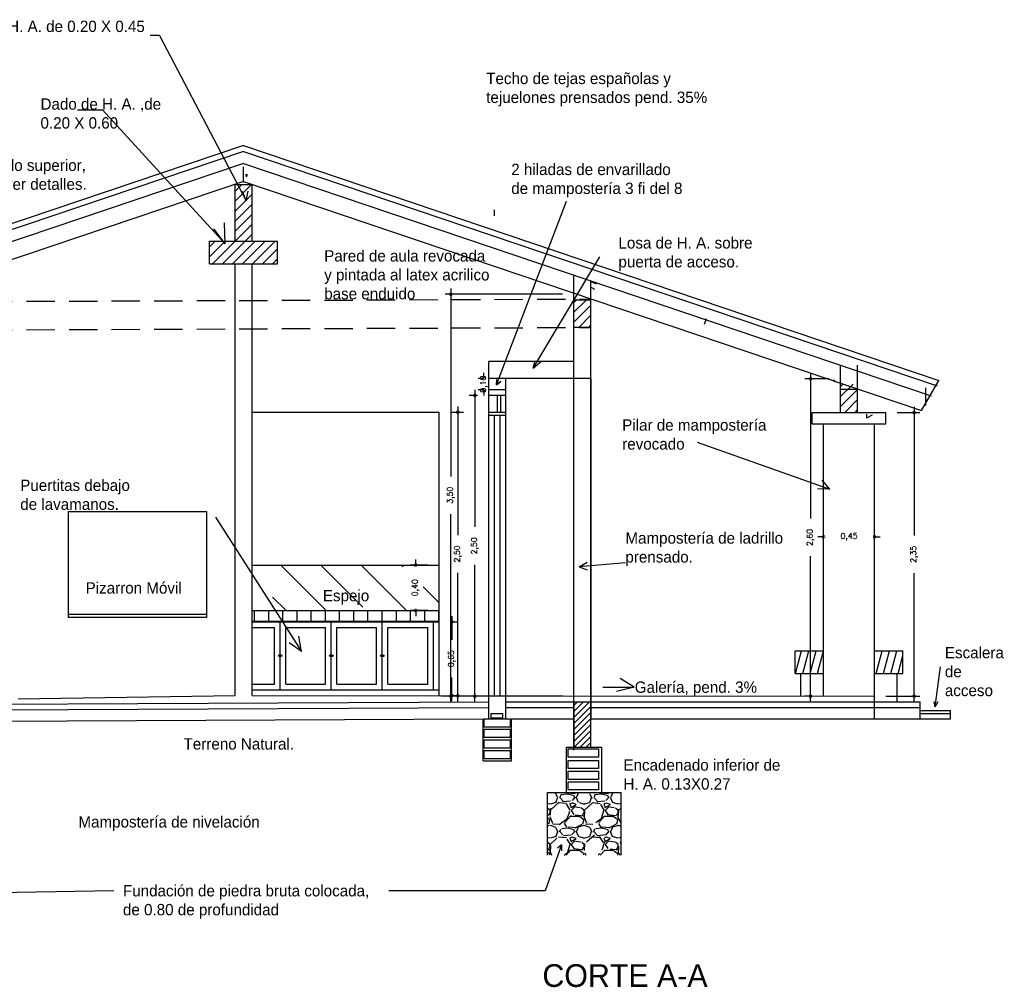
# Model space of a CAD drawing. Header units: millimetres. Extents: x 62 to 2583, y 6 to 513.
# Tile 20 of 20: x 2574.02 to 2582.7, y 487.92 to 496.45. Entities that reach past the tile are written whole.
import ezdxf

# ---------------------------------------------------------------- set-up
doc = ezdxf.new("R2010")
doc.units = ezdxf.units.MM
doc.linetypes.add('DASHED2', pattern=[0.375, 0.25, -0.125])
for name, color, linetype in [('Cotas', 3, 'Continuous'), ('EQUIPAMIENTO', 2, 'Continuous'), ('ESTRUCTURA', 1, 'Continuous'), ('PAREDES', 6, 'Continuous')]:
    doc.layers.add(name, color=color, linetype=linetype)
doc.styles.add('ARKITOR_TEXTOS', font='romans8.shx')
doc.dimstyles.new('COT50', dxfattribs={"dimtxt": 0.05, "dimasz": 0.05, "dimexe": 0.05, "dimexo": 0.1, "dimgap": 0.09, "dimtad": 0, "dimzin": 1, "dimtxsty": 'ARKITOR_TEXTOS', "dimblk": 'DOTSMALL', "dimcen": 0.09, "dimdle": 0.05, "dimclrd": 256, "dimclre": 3, "dimclrt": 7, "dimazin": 3, "dimtfac": 1, "dimtix": 1, "dimtofl": 0, "dimtmove": 2, "dimatfit": 3, "dimldrblk": 'NONE', "dimfxl": 1, "dimfxlon": 1, "dimtolj": 1, "dimtzin": 0, "dimarcsym": 0})
pattern_1 = [(45, (2518.091862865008, 512.1511154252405), (-0.04419417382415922, 0.04419417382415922), [])]
pattern_2 = [(45, (2516.729077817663, 512.3903522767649), (-0.04419417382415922, 0.04419417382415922), [])]
pattern_3 = [(74.99999999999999, (2516.729077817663, 512.3903522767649), (-0.06037036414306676, 0.01617619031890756), [])]

# ---------------------------------------------------------------- blocks, each defined once
blk = doc.blocks.new('_DotSmall')
at = {"color": 0, "linetype": 'ByBlock', "const_width": 0.5}
blk.add_lwpolyline([(-0.0625, 0, 1), (0.0625, 0, 1)], format="xyb", close=True, dxfattribs=at)
blk = doc.blocks.new('*D149')
at = {"layer": 'Cotas', "color": 3, "lineweight": -2, "transparency": 16777216}
for p, q in [((2577.618222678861, 491.6415622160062), (2577.462417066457, 491.6415622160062)), ((2577.618222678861, 491.2415622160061), (2577.462417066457, 491.2415622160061))]:
    blk.add_line(p, q, dxfattribs=at)
at = {"layer": 'Cotas', "lineweight": -2, "transparency": 16777216}
for p, q in [((2577.512417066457, 491.6415622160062), (2577.512417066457, 491.6915622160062)), ((2577.512417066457, 491.2415622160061), (2577.512417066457, 491.1915622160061))]:
    blk.add_line(p, q, dxfattribs=at)
at = {"layer": 'Defpoints', "color": 0, "transparency": 16777216}
for p in [(2577.512417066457, 491.6415622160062), (2577.718222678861, 491.6415622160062), (2577.718222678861, 491.2415622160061)]:
    blk.add_point(p, dxfattribs=at)
at = {"layer": 'Cotas', "lineweight": -2, "transparency": 16777216, "xscale": 0.05, "yscale": 0.05, "zscale": 0.05}
for p, rotation in [((2577.512417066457, 491.6415622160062), 270), ((2577.512417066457, 491.2415622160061), 90)]:
    blk.add_blockref('_DotSmall', p, dxfattribs=dict(at, rotation=rotation))
at = {"layer": 'Cotas', "color": 7, "transparency": 16777216, "insert": (2577.512417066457, 491.4415622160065), "char_height": 0.05, "attachment_point": 5, "rotation": 90, "style": 'ARKITOR_TEXTOS'}
blk.add_mtext('\\A1;0,40', dxfattribs=at)
blk = doc.blocks.new('_None')
blk = doc.blocks.new('*D150')
at = {"layer": 'Cotas', "lineweight": -2, "transparency": 16777216}
for p, q in [((2577.831293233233, 491.1915622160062), (2577.831293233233, 490.9827526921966)), ((2577.831293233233, 490.4415622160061), (2577.831293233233, 490.6503717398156))]:
    blk.add_line(p, q, dxfattribs=at)
at = {"layer": 'Cotas', "color": 3, "lineweight": -2, "transparency": 16777216}
for p, q in [((2577.818222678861, 491.1415622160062), (2577.881293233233, 491.1415622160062)), ((2577.818222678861, 490.4915622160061), (2577.881293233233, 490.4915622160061))]:
    blk.add_line(p, q, dxfattribs=at)
at = {"layer": 'Defpoints', "color": 0, "transparency": 16777216}
for p in [(2577.718222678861, 491.1415622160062), (2577.831293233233, 491.1415622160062), (2577.718222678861, 490.4915622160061)]:
    blk.add_point(p, dxfattribs=at)
at = {"layer": 'Cotas', "lineweight": -2, "transparency": 16777216, "xscale": 0.05, "yscale": 0.05, "zscale": 0.05}
for p, rotation in [((2577.831293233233, 491.1415622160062), 90), ((2577.831293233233, 490.4915622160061), 270)]:
    blk.add_blockref('_DotSmall', p, dxfattribs=dict(at, rotation=rotation))
at = {"layer": 'Cotas', "color": 7, "transparency": 16777216, "insert": (2577.831293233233, 490.8165622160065), "char_height": 0.05, "attachment_point": 5, "rotation": 90, "style": 'ARKITOR_TEXTOS'}
blk.add_mtext('\\A1;0,65', dxfattribs=at)
blk = doc.blocks.new('*D151')
at = {"layer": 'Cotas', "lineweight": -2, "transparency": 16777216}
for p, q in [((2577.883810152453, 493.0399821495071), (2577.883810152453, 491.9061662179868)), ((2577.883810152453, 490.4399693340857), (2577.883810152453, 491.5737852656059))]:
    blk.add_line(p, q, dxfattribs=at)
at = {"layer": 'Cotas', "color": 3, "lineweight": -2, "transparency": 16777216}
for p, q in [((2577.818222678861, 492.9899821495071), (2577.933810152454, 492.9899821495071)), ((2577.735290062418, 490.4899693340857), (2577.933810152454, 490.4899693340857))]:
    blk.add_line(p, q, dxfattribs=at)
at = {"layer": 'Defpoints', "color": 0, "transparency": 16777216}
for p in [(2577.718222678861, 492.9899821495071), (2577.883810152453, 492.9899821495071), (2577.635290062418, 490.4899693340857)]:
    blk.add_point(p, dxfattribs=at)
at = {"layer": 'Cotas', "lineweight": -2, "transparency": 16777216, "xscale": 0.05, "yscale": 0.05, "zscale": 0.05}
for p, rotation in [((2577.883810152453, 492.9899821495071), 90), ((2577.883810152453, 490.4899693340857), 270)]:
    blk.add_blockref('_DotSmall', p, dxfattribs=dict(at, rotation=rotation))
at = {"layer": 'Cotas', "color": 7, "transparency": 16777216, "insert": (2577.883810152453, 491.7399757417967), "char_height": 0.05, "attachment_point": 5, "rotation": 90, "style": 'ARKITOR_TEXTOS'}
blk.add_mtext('\\A1;2,50', dxfattribs=at)
blk = doc.blocks.new('*D134')
at = {"layer": 'Cotas', "lineweight": -2, "transparency": 16777216}
for p, q in [((2577.821458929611, 494.0783510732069), (2577.821458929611, 492.4233551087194)), ((2577.821458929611, 490.4359781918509), (2577.821458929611, 492.0909741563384))]:
    blk.add_line(p, q, dxfattribs=at)
at = {"layer": 'Cotas', "color": 3, "lineweight": -2, "transparency": 16777216}
for p, q in [((2578.807238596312, 494.0283510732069), (2577.771458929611, 494.0283510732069)), ((2578.807238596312, 490.485978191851), (2577.771458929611, 490.485978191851))]:
    blk.add_line(p, q, dxfattribs=at)
at = {"layer": 'Defpoints', "color": 0, "transparency": 16777216}
for p in [(2578.907238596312, 494.0283510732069), (2577.821458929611, 490.485978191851), (2578.907238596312, 490.485978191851)]:
    blk.add_point(p, dxfattribs=at)
at = {"layer": 'Cotas', "lineweight": -2, "transparency": 16777216, "xscale": 0.05, "yscale": 0.05, "zscale": 0.05}
for p, rotation in [((2577.821458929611, 494.0283510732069), 90), ((2577.821458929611, 490.485978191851), 270)]:
    blk.add_blockref('_DotSmall', p, dxfattribs=dict(at, rotation=rotation))
at = {"layer": 'Cotas', "color": 7, "transparency": 16777216, "insert": (2577.821458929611, 492.2571646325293), "char_height": 0.05, "attachment_point": 5, "rotation": 90, "style": 'ARKITOR_TEXTOS'}
blk.add_mtext('\\A1;3,50', dxfattribs=at)
blk = doc.blocks.new('*D152')
at = {"layer": 'Cotas', "color": 3, "lineweight": -2, "transparency": 16777216}
for p, q in [((2578.113647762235, 493.285978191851), (2578.063647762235, 493.285978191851)), ((2578.113647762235, 493.185978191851), (2578.063647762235, 493.185978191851))]:
    blk.add_line(p, q, dxfattribs=at)
at = {"layer": 'Cotas', "lineweight": -2, "transparency": 16777216}
for p, q in [((2578.113647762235, 493.285978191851), (2578.113647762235, 493.335978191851)), ((2578.113647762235, 493.185978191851), (2578.113647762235, 493.135978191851))]:
    blk.add_line(p, q, dxfattribs=at)
at = {"layer": 'Defpoints', "color": 0, "transparency": 16777216}
for p in [(2578.113647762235, 493.285978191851), (2578.157238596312, 493.285978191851), (2578.157238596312, 493.185978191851)]:
    blk.add_point(p, dxfattribs=at)
at = {"layer": 'Cotas', "lineweight": -2, "transparency": 16777216, "xscale": 0.05, "yscale": 0.05, "zscale": 0.05}
for p, rotation in [((2578.113647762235, 493.285978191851), 270), ((2578.113647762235, 493.185978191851), 90)]:
    blk.add_blockref('_DotSmall', p, dxfattribs=dict(at, rotation=rotation))
at = {"layer": 'Cotas', "color": 7, "transparency": 16777216, "insert": (2578.113647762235, 493.2359781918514), "char_height": 0.05, "attachment_point": 5, "rotation": 90, "style": 'ARKITOR_TEXTOS'}
blk.add_mtext('\\A1;0,10', dxfattribs=at)
blk = doc.blocks.new('*D153')
at = {"layer": 'Cotas', "lineweight": -2, "transparency": 16777216}
for p, q in [((2578.033493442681, 493.185978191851), (2578.033493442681, 491.9771686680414)), ((2578.033493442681, 490.4359781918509), (2578.033493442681, 491.6447877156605))]:
    blk.add_line(p, q, dxfattribs=at)
at = {"layer": 'Cotas', "color": 3, "lineweight": -2, "transparency": 16777216}
for p, q in [((2578.057238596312, 493.135978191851), (2577.98349344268, 493.135978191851)), ((2578.057238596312, 490.485978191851), (2577.98349344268, 490.485978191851))]:
    blk.add_line(p, q, dxfattribs=at)
at = {"layer": 'Defpoints', "color": 0, "transparency": 16777216}
for p in [(2578.157238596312, 493.135978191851), (2578.033493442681, 490.485978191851), (2578.157238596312, 490.485978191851)]:
    blk.add_point(p, dxfattribs=at)
at = {"layer": 'Cotas', "lineweight": -2, "transparency": 16777216, "xscale": 0.05, "yscale": 0.05, "zscale": 0.05}
for p, rotation in [((2578.033493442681, 493.135978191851), 90), ((2578.033493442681, 490.485978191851), 270)]:
    blk.add_blockref('_DotSmall', p, dxfattribs=dict(at, rotation=rotation))
at = {"layer": 'Cotas', "color": 7, "transparency": 16777216, "insert": (2578.033493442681, 491.8109781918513), "char_height": 0.05, "attachment_point": 5, "rotation": 90, "style": 'ARKITOR_TEXTOS'}
blk.add_mtext('\\A1;2,50', dxfattribs=at)
blk = doc.blocks.new('*D154')
at = {"layer": 'Cotas', "color": 3, "lineweight": -2, "transparency": 16777216}
for p, q in [((2581.157238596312, 493.2832940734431), (2580.942941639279, 493.2832940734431)), ((2581.007238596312, 490.485978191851), (2580.942941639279, 490.485978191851))]:
    blk.add_line(p, q, dxfattribs=at)
at = {"layer": 'Cotas', "lineweight": -2, "transparency": 16777216}
for p, q in [((2580.992941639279, 493.3332940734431), (2580.992941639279, 492.0508266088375)), ((2580.992941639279, 490.4359781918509), (2580.992941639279, 491.7184456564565))]:
    blk.add_line(p, q, dxfattribs=at)
at = {"layer": 'Defpoints', "color": 0, "transparency": 16777216}
for p in [(2581.257238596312, 493.2832940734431), (2580.992941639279, 490.485978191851), (2581.107238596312, 490.485978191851)]:
    blk.add_point(p, dxfattribs=at)
at = {"layer": 'Cotas', "lineweight": -2, "transparency": 16777216, "xscale": 0.05, "yscale": 0.05, "zscale": 0.05}
for p, rotation in [((2580.992941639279, 493.2832940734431), 90), ((2580.992941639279, 490.485978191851), 270)]:
    blk.add_blockref('_DotSmall', p, dxfattribs=dict(at, rotation=rotation))
at = {"layer": 'Cotas', "color": 7, "transparency": 16777216, "insert": (2580.992941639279, 491.8846361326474), "char_height": 0.05, "attachment_point": 5, "rotation": 90, "style": 'ARKITOR_TEXTOS'}
blk.add_mtext('\\A1;2,60', dxfattribs=at)
blk = doc.blocks.new('*D155')
at = {"layer": 'Cotas', "lineweight": -2, "transparency": 16777216}
for p, q in [((2581.107238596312, 491.890582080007), (2581.057238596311, 491.890582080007)), ((2581.557238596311, 491.890582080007), (2581.607238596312, 491.890582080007))]:
    blk.add_line(p, q, dxfattribs=at)
at = {"layer": 'Cotas', "color": 3, "lineweight": -2, "transparency": 16777216}
for p, q in [((2581.107238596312, 491.890582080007), (2581.107238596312, 491.940582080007)), ((2581.557238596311, 491.890582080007), (2581.557238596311, 491.940582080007))]:
    blk.add_line(p, q, dxfattribs=at)
at = {"layer": 'Defpoints', "color": 0, "transparency": 16777216}
for p in [(2581.557238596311, 491.890582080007), (2581.107238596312, 491.8373361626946), (2581.557238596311, 491.8373361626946)]:
    blk.add_point(p, dxfattribs=at)
at = {"layer": 'Cotas', "lineweight": -2, "transparency": 16777216, "xscale": 0.05, "yscale": 0.05, "zscale": 0.05}
blk.add_blockref('_DotSmall', (2581.107238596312, 491.890582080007), dxfattribs=at)
at = {"layer": 'Cotas', "lineweight": -2, "transparency": 16777216, "xscale": 0.05, "yscale": 0.05, "zscale": 0.05, "rotation": 180}
blk.add_blockref('_DotSmall', (2581.557238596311, 491.890582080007), dxfattribs=at)
at = {"layer": 'Cotas', "color": 7, "transparency": 16777216, "insert": (2581.332238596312, 491.890582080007), "char_height": 0.05, "attachment_point": 5, "style": 'ARKITOR_TEXTOS'}
blk.add_mtext('\\A1;0,45', dxfattribs=at)
blk = doc.blocks.new('*D156')
at = {"layer": 'Cotas', "lineweight": -2, "transparency": 16777216}
for p, q in [((2581.905482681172, 493.035978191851), (2581.905482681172, 491.9021686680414)), ((2581.905482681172, 490.4359781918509), (2581.905482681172, 491.5697877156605))]:
    blk.add_line(p, q, dxfattribs=at)
at = {"layer": 'Cotas', "color": 3, "lineweight": -2, "transparency": 16777216}
for p, q in [((2581.757238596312, 492.985978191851), (2581.955482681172, 492.985978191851)), ((2581.657238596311, 490.485978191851), (2581.955482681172, 490.485978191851))]:
    blk.add_line(p, q, dxfattribs=at)
at = {"layer": 'Defpoints', "color": 0, "transparency": 16777216}
for p in [(2581.657238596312, 492.985978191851), (2581.557238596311, 490.485978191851), (2581.905482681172, 490.485978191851)]:
    blk.add_point(p, dxfattribs=at)
at = {"layer": 'Cotas', "lineweight": -2, "transparency": 16777216, "xscale": 0.05, "yscale": 0.05, "zscale": 0.05}
for p, rotation in [((2581.905482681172, 492.985978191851), 90), ((2581.905482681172, 490.485978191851), 270)]:
    blk.add_blockref('_DotSmall', p, dxfattribs=dict(at, rotation=rotation))
at = {"layer": 'Cotas', "color": 7, "transparency": 16777216, "insert": (2581.905482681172, 491.7359781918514), "char_height": 0.05, "attachment_point": 5, "rotation": 90, "style": 'ARKITOR_TEXTOS'}
blk.add_mtext('\\A1;2,35', dxfattribs=at)

msp = doc.modelspace()

# ---------------------------------------------------------------- hatches: boundary and pattern name
at = {"layer": 'Cotas'}
h = msp.add_hatch(dxfattribs=at)
h.set_pattern_fill('ANSI31', color=256, scale=0.5)
h.set_pattern_definition(pattern_1)
h.paths.add_polyline_path([(2576.070023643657, 494.9902917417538), (2576.047472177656, 494.9967413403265), (2575.958259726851, 494.9967413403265), (2575.920023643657, 494.9811406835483), (2575.920023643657, 494.4967413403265), (2576.070023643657, 494.4967413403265)])
h = msp.add_hatch(dxfattribs=at)
h.set_pattern_fill('ANSI31', color=256, scale=0.5)
h.set_pattern_definition(pattern_1)
h.paths.add_polyline_path([(2576.295023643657, 494.4967413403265), (2575.695023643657, 494.4967413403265), (2575.695023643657, 494.2967413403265), (2576.295023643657, 494.2967413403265)])
h = msp.add_hatch(dxfattribs=at)
h.set_pattern_fill('ANSI31', color=256, scale=0.5)
h.set_pattern_definition(pattern_2)
h.paths.add_polyline_path([(2578.907238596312, 493.735978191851), (2579.057238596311, 493.735978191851), (2579.057238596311, 493.977260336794), (2578.907238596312, 493.977260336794)])
h = msp.add_hatch(dxfattribs=at)
h.set_pattern_fill('ANSI31', color=256, scale=0.5)
h.set_pattern_definition(pattern_2)
h.paths.add_polyline_path([(2581.407238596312, 493.235978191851), (2581.257238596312, 493.235978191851), (2581.257238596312, 492.985978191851), (2581.407238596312, 492.985978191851)])
h = msp.add_hatch(dxfattribs=at)
h.set_pattern_fill('ANSI35', color=256, scale=2, angle=90)
h.set_pattern_definition([(135, (2518.091862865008, 512.3959363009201), (-0.3535533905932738, -0.3535533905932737), []), (135, (2518.091862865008, 512.7494896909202), (-0.3535533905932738, -0.3535533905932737), [0.625, -0.125, 0, -0.125])])
h.paths.add_polyline_path([(2577.718222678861, 491.2415622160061), (2577.718222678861, 491.6415622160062), (2576.070023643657, 491.6415622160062), (2576.070023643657, 491.2415622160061)])
h = msp.add_hatch(dxfattribs=at)
h.set_pattern_fill('NET', color=256, angle=90)
h.set_pattern_definition([(90, (2518.091862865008, 512.3959363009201), (-0.125, 7.654042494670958e-18), []), (180, (2518.091862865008, 512.3959363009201), (-1.530808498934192e-17, -0.125), [])])
h.paths.add_polyline_path([(2577.718222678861, 491.1415622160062), (2577.718222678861, 491.2415622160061), (2576.070023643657, 491.2415622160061), (2576.070023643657, 491.1415622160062)])
h = msp.add_hatch(dxfattribs=at)
h.set_pattern_fill('ANSI31', color=256, scale=0.5, angle=30)
h.set_pattern_definition(pattern_3)
h.paths.add_polyline_path([(2581.107238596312, 490.885978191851), (2580.857238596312, 490.885978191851), (2580.857238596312, 490.685978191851), (2581.107238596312, 490.685978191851)])
h = msp.add_hatch(dxfattribs=at)
h.set_pattern_fill('ANSI31', color=256, scale=0.5, angle=30)
h.set_pattern_definition(pattern_3)
h.paths.add_polyline_path([(2581.807238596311, 490.685978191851), (2581.807238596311, 490.885978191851), (2581.557238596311, 490.885978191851), (2581.557238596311, 490.685978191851)])
h = msp.add_hatch(dxfattribs=at)
h.set_pattern_fill('ANSI31', color=1, scale=0.3)
h.set_pattern_definition([(45, (2516.729077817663, 512.3903522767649), (-0.02651650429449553, 0.02651650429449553), [])])
h.paths.add_polyline_path([(2579.057238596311, 490.435978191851), (2578.907238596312, 490.435978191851), (2578.907238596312, 490.035978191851), (2579.057238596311, 490.035978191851)])
h = msp.add_hatch(dxfattribs=at)
h.set_pattern_fill('GRAVEL', color=1, scale=0.3)
h.set_pattern_definition([(228.012787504, (2524.310985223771, 512.690352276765), (-2.400000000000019, -2.700000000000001), [0.0403608, -3.995726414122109]), (184.969740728, (2524.283985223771, 512.660352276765), (3.599999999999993, 0.3000000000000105), [0.0692604, -6.856777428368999]), (132.510447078, (2524.214985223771, 512.6543522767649), (3.000000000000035, -3.299999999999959), [0.0488364, -4.83480977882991]), (267.273689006, (2524.097985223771, 512.5793522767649), (0.3000000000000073, 6.000000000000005), [0.06307139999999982, -6.244067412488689]), (292.833654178, (2524.094985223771, 512.516352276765), (-1.499999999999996, 3.600000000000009), [0.06184649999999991, -6.122811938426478]), (357.273689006, (2524.118985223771, 512.459352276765), (-6.000000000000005, 0.3000000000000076), [0.06307139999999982, -6.244067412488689]), (37.6942404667, (2524.181985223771, 512.456352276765), (-3.899999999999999, -2.999999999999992), [0.08340869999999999, -8.2574545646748]), (72.2553283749, (2524.247985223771, 512.507352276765), (2.100000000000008, 6.600000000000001), [0.07874639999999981, -7.795896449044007]), (121.429565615, (2524.271985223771, 512.582352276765), (-2.400000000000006, 3.899999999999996), [0.063285, -6.265221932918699]), (175.236358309, (2524.238985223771, 512.6363522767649), (3.299999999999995, -0.3000000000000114), [0.0722496, -3.54022877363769]), (222.397437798, (2524.166985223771, 512.642352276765), (-3.599999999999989, -3.299999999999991), [0.0934344, -9.25001250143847]), (138.814074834, (2524.394985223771, 512.576352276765), (-2.10000000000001, 1.8), [0.03189029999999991, -3.157153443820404]), (171.46923439, (2524.370985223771, 512.5973522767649), (3.899999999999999, -0.5999999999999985), [0.0606711, -6.0064534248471]), (225, (2524.310985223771, 512.6063522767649), (-3.330669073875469e-17, -0.2999999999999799), [0.04242629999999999, -0.38183776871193]), (203.198590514, (2524.289985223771, 512.642352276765), (1.499999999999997, 0.5999999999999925), [0.0228474, -2.26188453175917]), (291.801409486, (2524.268985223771, 512.633352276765), (-0.2999999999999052, 0.9000000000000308), [0.0323109, -1.58323854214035]), (30.96375653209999, (2524.280985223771, 512.603352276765), (0.9000000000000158, 0.5999999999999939), [0.05247869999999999, -1.69680686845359]), (161.565051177, (2524.325985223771, 512.630352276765), (0.6000000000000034, -0.299999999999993), [0.03794729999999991, -0.9107359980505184]), (16.389540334, (2524.094985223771, 512.633352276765), (2.99999999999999, 0.9000000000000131), [0.05316, -5.26285354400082]), (70.3461759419, (2524.145985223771, 512.6483522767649), (-1.200000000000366, -3.300000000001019), [0.04459829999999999, -4.4152223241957]), (293.198590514, (2524.325985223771, 512.690352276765), (-0.5999999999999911, 1.499999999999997), [0.0456945, -2.23903743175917]), (343.610459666, (2524.343985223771, 512.6483522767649), (-2.99999999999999, 0.900000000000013), [0.05315999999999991, -5.262853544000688]), (339.44395478, (2524.094985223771, 512.447352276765), (-1.500000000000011, 0.6000000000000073), [0.05126399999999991, -2.511937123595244]), (294.775140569, (2524.142985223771, 512.429352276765), (-1.500000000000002, 3.3), [0.0429534, -4.2523929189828]), (66.8014094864, (2524.328985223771, 512.3903522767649), (0.5999999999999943, 1.499999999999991), [0.0456945, -2.23903743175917]), (17.3540246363, (2524.346985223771, 512.432352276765), (-3.899999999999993, -1.199999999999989), [0.0502893, -4.978627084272]), (69.44395478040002, (2524.181985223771, 512.3903522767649), (-0.6000000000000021, -1.499999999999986), [0.02563199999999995, -2.537569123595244]), (101.309932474, (2524.310985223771, 512.3903522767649), (-0.2999999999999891, 1.200000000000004), [0.015297, -1.51440885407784]), (165.963756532, (2524.307985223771, 512.4053522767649), (0.8999999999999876, -0.3000000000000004), [0.0618465, -1.17508518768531]), (186.009005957, (2524.247985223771, 512.420352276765), (3.000000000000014, 0.2999999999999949), [0.057315, -5.67417695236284]), (303.690067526, (2524.280985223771, 512.576352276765), (-0.2999999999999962, 0.5999999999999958), [0.04326659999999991, -1.038398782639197]), (353.157226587, (2524.304985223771, 512.5403522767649), (5.100000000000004, -0.6000000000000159), [0.0755382, -7.47826878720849]), (60.9453959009, (2524.379985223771, 512.5313522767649), (-1.199999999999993, -2.099999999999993), [0.0308868, -3.0578022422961]), (90, (2524.394985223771, 512.5583522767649), (-0.2999999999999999, 0.3), [0.018, -0.282]), (120.256437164, (2524.241985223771, 512.429352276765), (1.200000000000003, -2.100000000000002), [0.0416772, -4.12605599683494]), (48.01278750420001, (2524.220985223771, 512.4653522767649), (2.4, 2.699999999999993), [0.08072159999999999, -3.955365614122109]), (0, (2524.274985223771, 512.525352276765), (0.3, 0.3), [0.078, -0.222]), (325.3048464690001, (2524.352985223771, 512.525352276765), (3.000000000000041, -2.099999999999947), [0.04743419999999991, -4.695982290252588]), (254.054604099, (2524.391985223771, 512.498352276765), (-0.3000000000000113, -1.200000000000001), [0.0436806, -2.14035236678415]), (207.645975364, (2524.379985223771, 512.456352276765), (-5.699999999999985, -3.000000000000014), [0.0711195, -7.040842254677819]), (175.42607874, (2524.316985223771, 512.423352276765), (-3.899999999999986, 0.3000000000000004), [0.07523969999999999, -7.448722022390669])])
h.paths.add_polyline_path([(2579.32314600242, 489.635978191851), (2578.67314600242, 489.635978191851), (2578.67314600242, 489.085978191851), (2579.32314600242, 489.085978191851)])

# ---------------------------------------------------------------- linework, layer by layer
for p, q in [((2575.254361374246, 496.3096904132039), (2575.17215260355, 496.3092984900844)), ((2575.254361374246, 496.3096904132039), (2576.016769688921, 494.8508985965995)), ((2574.530978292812, 495.6522202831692), (2574.750621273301, 495.6522202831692)), ((2574.750621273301, 495.6522202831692), (2575.833039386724, 494.4720278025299)), ((2575.995023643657, 495.0117413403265), (2575.995329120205, 495.152525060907)), ((2576.021567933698, 495.0639862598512), (2576.01728837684, 495.0864742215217)), ((2576.021567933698, 495.0639862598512), (2576.028564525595, 495.0863700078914)), ((2575.920023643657, 494.9967413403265), (2576.070023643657, 494.9967413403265)), ((2576.016769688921, 494.8508985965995), (2575.984991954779, 494.9345634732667)), ((2576.016769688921, 494.8508985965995), (2576.037214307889, 494.9366924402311)), ((2578.224350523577, 493.2289529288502), (2578.842379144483, 494.849161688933)), ((2578.207523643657, 494.7204755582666), (2578.207523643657, 494.7724322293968)), ((2575.833039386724, 494.4720278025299), (2575.827819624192, 494.6573330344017)), ((2575.833039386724, 494.4720278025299), (2575.734265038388, 494.6061851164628)), ((2578.547098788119, 493.3769093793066), (2579.135512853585, 494.359446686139)), ((2579.057238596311, 494.1418482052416), (2579.10236273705, 494.1203121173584)), ((2579.057238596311, 494.0898915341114), (2579.087321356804, 494.0726281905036)), ((2580.059259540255, 493.7660407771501), (2580.074300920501, 493.8137247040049)), ((2578.547098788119, 493.3769093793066), (2578.614144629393, 493.435978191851)), ((2578.547098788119, 493.3769093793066), (2578.562920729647, 493.435978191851)), ((2578.224350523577, 493.2289529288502), (2578.2275373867, 493.2766532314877)), ((2581.212600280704, 493.257652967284), (2581.195078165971, 493.2748096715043)), ((2578.224350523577, 493.2289529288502), (2578.264102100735, 493.2604995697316)), ((2578.264102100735, 493.2604995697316), (2578.224350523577, 493.2289529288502)), ((2582.007238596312, 493.0467146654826), (2582.007238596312, 493.204000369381)), ((2581.487922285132, 492.9382669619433), (2581.489891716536, 492.9722277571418)), ((2581.487922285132, 492.9382669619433), (2581.539315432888, 492.9643573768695)), ((2579.992194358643, 492.7250555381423), (2581.163689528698, 492.3116193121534)), ((2581.163689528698, 492.3116193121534), (2581.054362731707, 492.312564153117)), ((2581.163689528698, 492.3116193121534), (2581.095271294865, 492.3884782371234)), ((2575.746938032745, 492.0636564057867), (2576.504609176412, 490.8785506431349)), ((2578.953520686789, 491.6255128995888), (2579.022371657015, 491.6671816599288)), ((2579.360574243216, 491.6605608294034), (2578.953520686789, 491.6255128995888)), ((2578.953520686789, 491.6255128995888), (2579.024066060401, 491.5994901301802)), ((2574.453136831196, 491.2089034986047), (2575.669409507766, 491.2089034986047)), ((2576.318222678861, 490.5415622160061), (2576.318222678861, 491.1415622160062)), ((2576.768222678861, 490.5415622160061), (2576.768222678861, 491.1415622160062)), ((2577.218222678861, 490.5415622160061), (2577.218222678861, 491.1415622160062)), ((2577.668222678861, 490.5415622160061), (2577.668222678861, 491.1415622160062)), ((2576.268222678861, 490.5915622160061), (2576.268222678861, 491.0915622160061)), ((2576.368222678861, 490.5915622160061), (2576.368222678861, 491.0915622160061)), ((2576.504609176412, 490.8785506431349), (2576.481969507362, 491.0158860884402)), ((2576.718222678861, 490.5915622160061), (2576.718222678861, 491.0915622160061)), ((2576.818222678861, 490.5915622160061), (2576.818222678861, 491.0915622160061)), ((2577.168222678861, 490.5915622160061), (2577.168222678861, 491.0915622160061)), ((2577.268222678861, 490.5915622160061), (2577.268222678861, 491.0915622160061)), ((2577.618222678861, 490.5915622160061), (2577.618222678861, 491.0915622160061)), ((2576.504609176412, 490.8785506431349), (2576.398455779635, 490.9554105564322)), ((2582.089454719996, 490.3913094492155), (2582.137860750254, 490.7444636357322)), ((2579.438120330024, 490.5661281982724), (2579.313954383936, 490.6416176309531)), ((2579.162795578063, 490.5661281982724), (2579.438120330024, 490.5661281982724)), ((2579.438120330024, 490.5661281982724), (2579.281563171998, 490.5256873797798)), ((2582.089454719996, 490.3913094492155), (2582.08233448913, 490.4385667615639)), ((2582.089454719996, 490.3913094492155), (2582.116610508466, 490.4400236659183)), ((2578.797441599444, 489.1746561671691), (2578.653791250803, 488.7707873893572)), ((2578.797441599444, 489.1746561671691), (2578.761877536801, 489.147239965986)), ((2578.797441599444, 489.1746561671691), (2578.797498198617, 489.1228434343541)), ((2574.850646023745, 488.7711457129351), (2573.405065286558, 488.7465971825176)), ((2578.653791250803, 488.7707873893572), (2577.274983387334, 488.7707873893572))]:
    msp.add_line(p, q, dxfattribs=at)
for points in [[(2574.453136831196, 492.1139905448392), (2575.669409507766, 492.1139905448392), (2575.669409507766, 491.1784840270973), (2574.453136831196, 491.1784840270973)], [(2578.177797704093, 490.3323173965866), (2578.27786806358, 490.3323173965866), (2578.27786806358, 490.2911759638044), (2578.177797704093, 490.2911759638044)], [(2578.117238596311, 490.285978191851), (2578.344298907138, 490.285978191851), (2578.344298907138, 490.2137346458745), (2578.117238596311, 490.2137346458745)], [(2578.117238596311, 490.1946992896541), (2578.344298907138, 490.1946992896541), (2578.344298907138, 490.1224557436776), (2578.117238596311, 490.1224557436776)], [(2578.117238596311, 490.1001670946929), (2578.344298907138, 490.1001670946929), (2578.344298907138, 490.0279235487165), (2578.117238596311, 490.0279235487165)], [(2578.117238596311, 490.0069225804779), (2578.344298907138, 490.0069225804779), (2578.344298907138, 489.9346790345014), (2578.117238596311, 489.9346790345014)], [(2578.856874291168, 490.0208282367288), (2579.123934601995, 490.0208282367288), (2579.123934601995, 489.9485846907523), (2578.856874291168, 489.9485846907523)], [(2578.856874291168, 489.9197037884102), (2579.123934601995, 489.9197037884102), (2579.123934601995, 489.8474602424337), (2578.856874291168, 489.8474602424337)], [(2578.856874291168, 489.8251715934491), (2579.123934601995, 489.8251715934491), (2579.123934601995, 489.7529280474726), (2578.856874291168, 489.7529280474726)], [(2578.856874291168, 489.731927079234), (2579.123934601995, 489.731927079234), (2579.123934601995, 489.6596835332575), (2578.856874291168, 489.6596835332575)]]:
    msp.add_lwpolyline(points, close=True, dxfattribs=at)
for centre in [(2576.310846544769, 490.8415622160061), (2576.325598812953, 490.8415622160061), (2576.760846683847, 490.8416075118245), (2576.777030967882, 490.8415622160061), (2577.210846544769, 490.8415622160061), (2577.225598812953, 490.8415622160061)]:
    msp.add_circle(centre, 0.007376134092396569, dxfattribs=at)
at = {"layer": 'EQUIPAMIENTO'}
for p, q in [((2578.207238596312, 490.485978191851), (2578.207238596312, 492.960978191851)), ((2578.257238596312, 490.485978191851), (2578.257238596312, 492.960978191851))]:
    msp.add_line(p, q, dxfattribs=at)
at = {"layer": 'ESTRUCTURA'}
for p, q in [((2575.995023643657, 495.3399095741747), (2572.205465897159, 494.0587681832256)), ((2575.995023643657, 495.2871295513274), (2572.221479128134, 494.0114017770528)), ((2575.995023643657, 495.3399095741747), (2582.12419071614, 493.2678129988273)), ((2575.995023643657, 495.2871295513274), (2582.107862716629, 493.2205530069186)), ((2575.995023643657, 495.1815695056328), (2572.253505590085, 493.916668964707)), ((2575.995023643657, 495.1815695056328), (2582.056760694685, 493.132269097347)), ((2575.995023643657, 495.0232294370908), (2572.30154528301, 493.7745697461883)), ((2575.995023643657, 495.0232294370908), (2581.970884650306, 493.0029612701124)), ((2581.970884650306, 493.0029612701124), (2582.12419071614, 493.2678129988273))]:
    msp.add_line(p, q, dxfattribs=at)
at = {"layer": 'PAREDES'}
for p, q in [((2575.920023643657, 494.4967413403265), (2575.920023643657, 494.9967413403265)), ((2576.070023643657, 494.4967413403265), (2576.070023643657, 494.9967413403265)), ((2575.695023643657, 494.2967413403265), (2575.695023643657, 494.4967413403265)), ((2575.695023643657, 494.4967413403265), (2576.295023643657, 494.4967413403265)), ((2576.295023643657, 494.2967413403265), (2576.295023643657, 494.4967413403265)), ((2575.695023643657, 494.2967413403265), (2576.295023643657, 494.2967413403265)), ((2575.920023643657, 490.4915622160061), (2575.920023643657, 494.2967413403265)), ((2576.070023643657, 493.029982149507), (2576.070023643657, 494.2967413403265)), ((2578.907238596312, 493.285978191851), (2578.907238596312, 494.1970326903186)), ((2578.907238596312, 490.0114296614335), (2578.907238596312, 494.1377925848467)), ((2579.057238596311, 490.035978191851), (2579.057238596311, 494.1418482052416)), ((2579.057238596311, 493.977260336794), (2578.907238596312, 493.977260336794)), ((2579.057238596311, 493.735978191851), (2578.907238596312, 493.735978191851)), ((2578.157238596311, 490.285978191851), (2578.157238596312, 493.435978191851)), ((2578.907238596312, 493.435978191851), (2578.157238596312, 493.435978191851)), ((2581.257238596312, 492.985978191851), (2581.257238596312, 493.4025647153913)), ((2581.407238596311, 492.985978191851), (2581.407238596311, 493.4025647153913)), ((2578.307238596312, 493.285978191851), (2578.157238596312, 493.285978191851)), ((2578.307238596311, 490.285978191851), (2578.307238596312, 493.285978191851)), ((2579.057238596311, 493.285978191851), (2578.307238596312, 493.285978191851)), ((2579.057238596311, 493.285978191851), (2579.057238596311, 490.285978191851)), ((2578.307238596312, 493.185978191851), (2578.157238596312, 493.185978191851)), ((2581.257238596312, 493.1917009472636), (2581.407238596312, 493.1917009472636)), ((2581.407238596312, 492.985978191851), (2581.407238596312, 493.1917009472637)), ((2578.307238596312, 493.135978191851), (2578.157238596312, 493.135978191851)), ((2578.232238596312, 492.985978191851), (2578.232238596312, 493.135978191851)), ((2578.262842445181, 492.985978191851), (2578.262842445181, 493.135978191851)), ((2576.070023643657, 490.4915622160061), (2576.070023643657, 493.029982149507)), ((2576.070023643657, 492.9899821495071), (2577.718222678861, 492.9899821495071)), ((2577.718222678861, 490.4915622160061), (2577.718222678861, 492.9899821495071)), ((2578.307238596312, 492.985978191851), (2578.157238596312, 492.985978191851)), ((2578.307238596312, 492.960978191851), (2578.157238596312, 492.960978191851)), ((2581.007238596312, 492.985978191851), (2581.657238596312, 492.985978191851)), ((2581.007238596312, 492.885978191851), (2581.007238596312, 492.985978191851)), ((2581.657238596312, 492.885978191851), (2581.657238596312, 492.985978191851)), ((2581.007238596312, 492.885978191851), (2581.657238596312, 492.885978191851)), ((2581.107238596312, 490.485978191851), (2581.107238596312, 492.885978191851)), ((2581.557238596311, 490.285978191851), (2581.557238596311, 492.885978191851)), ((2576.070023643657, 491.6415622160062), (2577.718222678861, 491.6415622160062)), ((2576.070023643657, 491.2415622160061), (2577.718222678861, 491.2415622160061)), ((2576.070023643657, 491.1415622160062), (2577.718222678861, 491.1415622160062)), ((2576.070023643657, 491.0915622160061), (2576.268222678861, 491.0915622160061)), ((2576.368222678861, 491.0915622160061), (2576.718222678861, 491.0915622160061)), ((2576.818222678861, 491.0915622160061), (2577.168222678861, 491.0915622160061)), ((2577.268222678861, 491.0915622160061), (2577.618222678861, 491.0915622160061)), ((2580.857238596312, 490.885978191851), (2581.107238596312, 490.885978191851)), ((2580.857238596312, 490.685978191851), (2580.857238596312, 490.885978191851)), ((2581.557238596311, 490.885978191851), (2581.807238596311, 490.885978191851)), ((2581.807238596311, 490.685978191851), (2581.807238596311, 490.885978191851)), ((2580.857238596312, 490.685978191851), (2581.107238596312, 490.685978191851)), ((2580.907238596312, 490.485978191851), (2580.907238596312, 490.685978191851)), ((2581.557238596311, 490.685978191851), (2581.807238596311, 490.685978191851)), ((2581.757238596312, 490.435978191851), (2581.757238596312, 490.685978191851)), ((2576.070023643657, 490.5915622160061), (2576.268222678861, 490.5915622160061)), ((2576.368222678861, 490.5915622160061), (2576.718222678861, 490.5915622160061)), ((2576.818222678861, 490.5915622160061), (2577.168222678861, 490.5915622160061)), ((2577.268222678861, 490.5915622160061), (2577.618222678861, 490.5915622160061)), ((2574.009914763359, 490.4614296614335), (2575.920023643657, 490.4915622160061)), ((2576.070023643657, 490.5415622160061), (2577.718222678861, 490.5415622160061)), ((2576.070023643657, 490.4915622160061), (2581.557238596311, 490.485978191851)), ((2572.957238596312, 490.4114296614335), (2578.157238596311, 490.435978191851)), ((2578.307238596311, 490.435978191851), (2581.957238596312, 490.435978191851)), ((2578.907238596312, 490.435978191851), (2578.907238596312, 490.035978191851)), ((2581.957238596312, 490.285978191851), (2581.957238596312, 490.435978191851)), ((2573.107238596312, 490.3614296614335), (2578.157238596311, 490.385978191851)), ((2578.307238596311, 490.385978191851), (2578.907238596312, 490.385978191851)), ((2579.057238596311, 490.385978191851), (2581.957238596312, 490.385978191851)), ((2581.957238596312, 490.360978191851), (2582.224833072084, 490.360978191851)), ((2581.958425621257, 490.3342303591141), (2582.226020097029, 490.3342303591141)), ((2582.224833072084, 490.285978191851), (2582.224833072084, 490.360978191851)), ((2573.107238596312, 490.2614296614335), (2578.107238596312, 490.285978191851)), ((2578.107238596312, 489.9161823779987), (2578.107238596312, 490.285978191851)), ((2578.357238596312, 489.9161823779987), (2578.357238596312, 490.285978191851)), ((2578.357238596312, 490.285978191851), (2578.907238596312, 490.285978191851)), ((2579.057238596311, 490.285978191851), (2582.224833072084, 490.285978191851)), ((2578.841649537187, 489.635978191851), (2578.841649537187, 490.035978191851)), ((2578.841649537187, 490.035978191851), (2579.153048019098, 490.035978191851)), ((2579.153048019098, 489.635978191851), (2579.153048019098, 490.035978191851)), ((2578.107238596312, 489.9161823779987), (2578.357238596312, 489.9161823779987)), ((2578.67314600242, 489.085978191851), (2578.67314600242, 489.635978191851)), ((2578.67314600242, 489.635978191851), (2579.32314600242, 489.635978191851)), ((2579.32314600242, 489.085978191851), (2579.32314600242, 489.635978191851))]:
    msp.add_line(p, q, dxfattribs=at)
at = {"layer": 'PAREDES', "linetype": 'DASHED2'}
for p, q in [((2572.957238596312, 493.9614296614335), (2579.057238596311, 493.985978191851)), ((2572.957238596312, 493.7114296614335), (2579.057238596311, 493.735978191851))]:
    msp.add_line(p, q, dxfattribs=at)

# ---------------------------------------------------------------- texts
at = {"layer": 'Cotas', "attachment_point": 1}
for s, width, insert, char_height in [('Viga de H. A. de 0.20 X 0.45', 1.824338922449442, (2573.430022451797, 496.4394994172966), 0.1), ('Techo de tejas españolas y tejuelones prensados pend. 35% ', 2.054586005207, (2578.133797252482, 495.9807409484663), 0.1), ('Dado de H. A. ,de 0.20 X 0.60', 1.100319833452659, (2574.205615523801, 495.7550017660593), 0.1), ('Encadenado superior, de H. A. , ver detalles.', 1.481897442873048, (2573.297363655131, 495.2154037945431), 0.1), ('2 hiladas de envarillado de mampostería 3 fi del 8 ', 1.585468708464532, (2578.354985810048, 495.1786332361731), 0.1), ('Losa de H. A. sobre puerta de acceso. ', 1.481897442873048, (2579.299593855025, 494.5313689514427), 0.1), ('Pared de aula revocada y pintada al latex acrilico base enduido', 1.481897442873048, (2576.706050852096, 494.4166671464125), 0.1), ('Pilar de mampostería revocado ', 1.481897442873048, (2579.332490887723, 492.9257296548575), 0.1), ('Puertitas debajo de lavamanos.', 1.117099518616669, (2574.027131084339, 492.3946352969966), 0.1), ('Mampostería de ladrillo prensado.', 1.481897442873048, (2579.360574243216, 491.9299560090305), 0.1), ('Pizarron Móvil', 0.9698323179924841, (2574.603117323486, 491.4900817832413), 0.1), ('Espejo', 0.1, (2576.69417381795, 491.4224230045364), 0.1), ('Escalera de acceso ', 0.2669189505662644, (2582.176552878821, 490.9198714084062), 0.1), ('Galería, pend. 3%', 1.481897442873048, (2579.442866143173, 490.6154461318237), 0.1), ('Terreno Natural. ', 1.481897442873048, (2575.466334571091, 490.1154739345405), 0.1), ('Encadenado inferior de H. A. 0.13X0.27', 1.481897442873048, (2579.343556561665, 489.929212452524), 0.1), ('Mampostería de nivelación ', 1.795114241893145, (2574.539584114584, 489.428249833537), 0.1), ('Fundación de piedra bruta colocada, de 0.80 de profundidad ', 2.292725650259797, (2574.932272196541, 488.8212797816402), 0.1), ('CORTE A-A', 1.643036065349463, (2578.62926979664, 488.1235683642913), 0.2)]:
    msp.add_mtext_dynamic_manual_height_columns(s, width=width, gutter_width=1, heights=[0], dxfattribs=dict(at, insert=insert, char_height=char_height))

# ---------------------------------------------------------------- dimensions: what is measured, and where the dimension line sits
at = {"layer": 'Cotas'}
for base, p1, p2, text, picture, middle in [((2577.821458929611, 490.485978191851), (2578.907238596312, 494.0283510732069), (2578.907238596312, 490.485978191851), '3,50', '*D134', (2577.821458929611, 492.2571646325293)), ((2580.992941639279, 490.485978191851), (2581.257238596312, 493.2832940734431), (2581.107238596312, 490.485978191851), '2,60', '*D154', (2580.992941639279, 491.8846361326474)), ((2578.033493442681, 490.485978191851), (2578.157238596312, 493.135978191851), (2578.157238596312, 490.485978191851), '2,50', '*D153', (2578.033493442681, 491.8109781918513)), ((2581.905482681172, 490.485978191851), (2581.657238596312, 492.985978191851), (2581.557238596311, 490.485978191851), '2,35', '*D156', (2581.905482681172, 491.7359781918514))]:
    dim = msp.add_linear_dim(base=base, p1=p1, p2=p2, angle=90, text=text, dimstyle='COT50', dxfattribs=at)
    dim.commit()
    dim.dimension.update_dxf_attribs({"geometry": picture, "text_midpoint": middle})
for base, p1, p2, picture, middle in [((2578.113647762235, 493.285978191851), (2578.157238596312, 493.185978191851), (2578.157238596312, 493.285978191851), '*D152', (2578.113647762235, 493.2359781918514)), ((2577.883810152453, 492.9899821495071), (2577.635290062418, 490.4899693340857), (2577.718222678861, 492.9899821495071), '*D151', (2577.883810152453, 491.7399757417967)), ((2577.512417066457, 491.6415622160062), (2577.718222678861, 491.2415622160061), (2577.718222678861, 491.6415622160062), '*D149', (2577.512417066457, 491.4415622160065)), ((2577.831293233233, 491.1415622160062), (2577.718222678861, 490.4915622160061), (2577.718222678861, 491.1415622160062), '*D150', (2577.831293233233, 490.8165622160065))]:
    dim = msp.add_linear_dim(base=base, p1=p1, p2=p2, angle=90, dimstyle='COT50', dxfattribs=at)
    dim.commit()
    dim.dimension.update_dxf_attribs({"geometry": picture, "text_midpoint": middle})
dim = msp.add_linear_dim(base=(2581.557238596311, 491.890582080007), p1=(2581.107238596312, 491.8373361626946), p2=(2581.557238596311, 491.8373361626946), dimstyle='COT50', dxfattribs=at)
dim.commit()
dim.dimension.update_dxf_attribs({"geometry": '*D155', "text_midpoint": (2581.332238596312, 491.890582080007)})

doc.saveas('drawing.dxf')
